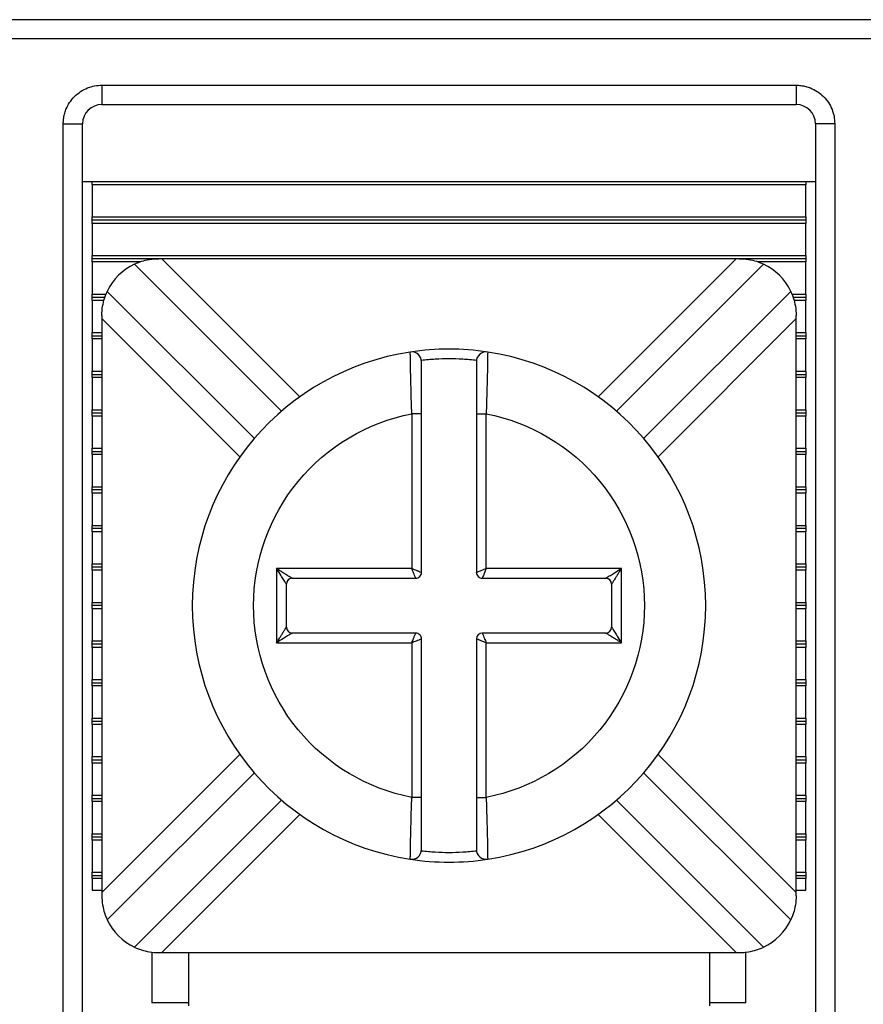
# Model space of a CAD drawing. Header units: inches. Extents: x 0 to 17, y 0 to 11.
# Tile 10 of 24: x 3.933 to 4.364, y 6.536 to 7.039. Entities that reach past the tile are written whole.
import ezdxf

# ---------------------------------------------------------------- set-up
doc = ezdxf.new("R2010")
doc.units = ezdxf.units.IN
doc.header["$MEASUREMENT"] = 0
doc.linetypes.add('SLD-Solid', pattern=[0])
doc.layers.add('DIMENSIONS', color=140, linetype='SLD-Solid', lineweight=25)
doc.styles.add('SLDTEXTSTYLE0', font='GOTHIC.TTF', dxfattribs={"width": 0.913})
doc.dimstyles.new('SLDDIMSTYLE0', dxfattribs={"dimtxt": 0.15, "dimasz": 0.18, "dimexe": 0, "dimexo": 0.0625, "dimgap": 0.0375, "dimtad": 0, "dimtih": 1, "dimtoh": 1, "dimrnd": 1e-09, "dimzin": 12, "dimdsep": 46, "dimtxsty": 'SLDTEXTSTYLE0', "dimsah": 1, "dimcen": 0.09, "dimadec": 0, "dimazin": 3, "dimtfac": 1, "dimtofl": 0, "dimtmove": 0, "dimatfit": 3, "dimfxl": 0, "dimfrac": 2, "dimtolj": 1, "dimtzin": 12, "dimarcsym": 0})

# ---------------------------------------------------------------- blocks, each defined once
blk = doc.blocks.new('_D_3')
at = {"layer": 'DIMENSIONS'}
for p, q in [((2.67614337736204, 6.494507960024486), (2.67614337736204, 5.491266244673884)), ((5.19582841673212, 6.494507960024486), (5.19582841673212, 5.491266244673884)), ((2.67614337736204, 5.616266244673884), (3.564788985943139, 5.616266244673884)), ((3.742027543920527, 5.615120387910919), (3.696324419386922, 5.615120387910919)), ((3.696324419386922, 5.615120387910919), (3.696324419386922, 5.376995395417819)), ((4.129944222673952, 5.615120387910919), (4.175647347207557, 5.615120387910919)), ((4.175647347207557, 5.615120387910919), (4.175647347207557, 5.376995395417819)), ((5.19582841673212, 5.616266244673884), (4.307182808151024, 5.616266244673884)), ((3.696324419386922, 5.376995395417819), (3.742027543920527, 5.376995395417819)), ((4.175647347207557, 5.376995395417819), (4.129944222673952, 5.376995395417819))]:
    blk.add_line(p, q, dxfattribs=at)
for points in [[(2.67614337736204, 5.616266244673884), (2.85614337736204, 5.566266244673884), (2.85614337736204, 5.666266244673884)], [(5.19582841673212, 5.616266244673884), (5.01582841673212, 5.666266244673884), (5.01582841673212, 5.566266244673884)]]:
    blk.add_solid(points, dxfattribs=at)
at = {"layer": 'DIMENSIONS', "char_height": 0.15, "attachment_point": 1, "style": 'SLDTEXTSTYLE0'}
for s, insert in [('2.52', (3.742027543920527, 5.83719070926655)), ('64.0', (3.742027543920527, 5.568596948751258))]:
    blk.add_mtext(s, dxfattribs=dict(at, insert=insert))

msp = doc.modelspace()

# ---------------------------------------------------------------- linework, layer by layer
for p, q in [((4.831655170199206, 7.038996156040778), (3.040316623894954, 7.038996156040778)), ((4.821812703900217, 7.029153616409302), (3.050159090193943, 7.029153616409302)), ((3.975355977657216, 7.005531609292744), (3.975355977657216, 6.995689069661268)), ((3.975355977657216, 7.005531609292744), (4.329686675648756, 7.005531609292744)), ((4.329686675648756, 7.005531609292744), (4.329686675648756, 6.995689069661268)), ((3.975355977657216, 6.995689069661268), (4.329686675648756, 6.995689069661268)), ((3.955670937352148, 6.231909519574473), (3.955670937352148, 6.985846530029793)), ((3.955670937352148, 6.985846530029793), (3.965513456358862, 6.985846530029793)), ((3.965513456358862, 6.231909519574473), (3.965513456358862, 6.985846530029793)), ((4.339529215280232, 6.985846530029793), (4.339529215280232, 6.231909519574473)), ((4.349371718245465, 6.985846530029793), (4.339529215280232, 6.985846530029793)), ((4.349371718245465, 6.985846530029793), (4.349371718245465, 6.231909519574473)), ((3.965513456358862, 6.956318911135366), (4.339529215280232, 6.956318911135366)), ((3.970434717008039, 6.954688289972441), (3.970434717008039, 6.956318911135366)), ((4.334607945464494, 6.954688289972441), (3.970434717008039, 6.954688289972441)), ((3.970434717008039, 6.954688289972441), (3.970434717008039, 6.938264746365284)), ((4.334607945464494, 6.956318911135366), (4.334607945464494, 6.954688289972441)), ((4.334607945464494, 6.938264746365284), (4.334607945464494, 6.954688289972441)), ((3.970434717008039, 6.938264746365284), (4.334607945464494, 6.938264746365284)), ((3.970434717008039, 6.936633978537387), (3.970434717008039, 6.938264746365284)), ((4.334607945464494, 6.936633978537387), (3.970434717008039, 6.936633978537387)), ((3.970434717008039, 6.935003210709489), (3.970434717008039, 6.936633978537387)), ((4.334607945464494, 6.935003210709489), (3.970434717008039, 6.935003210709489)), ((3.970434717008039, 6.935003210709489), (3.970434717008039, 6.918579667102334)), ((4.334607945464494, 6.938264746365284), (4.334607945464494, 6.936633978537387)), ((4.334607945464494, 6.936633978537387), (4.334607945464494, 6.935003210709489)), ((4.334607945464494, 6.918579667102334), (4.334607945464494, 6.935003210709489)), ((3.970434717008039, 6.918579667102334), (4.334607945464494, 6.918579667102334)), ((3.970434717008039, 6.916948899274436), (3.970434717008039, 6.918579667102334)), ((4.004355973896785, 6.916948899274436), (3.970434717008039, 6.916948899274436)), ((3.970434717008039, 6.915318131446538), (3.970434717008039, 6.916948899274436)), ((3.994835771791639, 6.915318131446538), (3.970434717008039, 6.915318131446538)), ((3.970434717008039, 6.915318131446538), (3.970434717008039, 6.898894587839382)), ((3.992026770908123, 6.914197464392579), (4.067111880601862, 6.839112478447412)), ((4.005978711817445, 6.916948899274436), (4.004355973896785, 6.916948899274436)), ((4.299063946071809, 6.916948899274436), (4.005978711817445, 6.916948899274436)), ((4.005978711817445, 6.916948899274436), (4.076475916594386, 6.846451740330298)), ((4.228566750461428, 6.846451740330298), (4.299063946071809, 6.916948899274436)), ((4.237930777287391, 6.839112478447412), (4.31301589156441, 6.914197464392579)), ((4.300686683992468, 6.916948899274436), (4.299063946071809, 6.916948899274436)), ((4.334607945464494, 6.916948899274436), (4.300686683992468, 6.916948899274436)), ((4.334607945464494, 6.915318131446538), (4.310178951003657, 6.915318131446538)), ((4.334607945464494, 6.918579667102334), (4.334607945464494, 6.916948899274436)), ((4.334607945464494, 6.916948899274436), (4.334607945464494, 6.915318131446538)), ((4.334607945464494, 6.898894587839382), (4.334607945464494, 6.915318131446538)), ((3.970434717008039, 6.898894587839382), (3.977503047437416, 6.898894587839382)), ((3.970434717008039, 6.897263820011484), (3.970434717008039, 6.898894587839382)), ((4.053192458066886, 6.825192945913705), (3.978107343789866, 6.900278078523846)), ((4.326935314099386, 6.900278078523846), (4.251850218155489, 6.825192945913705)), ((4.327526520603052, 6.898894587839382), (4.334607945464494, 6.898894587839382)), ((4.334607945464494, 6.898894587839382), (4.334607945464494, 6.897263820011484)), ((3.970434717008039, 6.897263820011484), (3.976924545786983, 6.897263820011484)), ((3.970434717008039, 6.895633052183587), (3.970434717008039, 6.897263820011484)), ((3.976426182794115, 6.895633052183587), (3.970434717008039, 6.895633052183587)), ((3.970434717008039, 6.895633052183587), (3.970434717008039, 6.879209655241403)), ((4.328121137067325, 6.897263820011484), (4.334607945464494, 6.897263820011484)), ((4.334607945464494, 6.895633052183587), (4.328639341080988, 6.895633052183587)), ((4.334607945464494, 6.897263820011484), (4.334607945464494, 6.895633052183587)), ((4.334607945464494, 6.879209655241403), (4.334607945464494, 6.895633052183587)), ((3.975355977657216, 6.887948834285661), (3.975355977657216, 6.886326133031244)), ((3.975355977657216, 6.886326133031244), (3.975355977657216, 6.593240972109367)), ((4.045853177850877, 6.815828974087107), (3.975355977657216, 6.886326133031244)), ((4.329686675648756, 6.886326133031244), (4.259189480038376, 6.815828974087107)), ((4.329686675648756, 6.886326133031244), (4.329686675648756, 6.887948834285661)), ((4.329686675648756, 6.593240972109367), (4.329686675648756, 6.886326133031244)), ((3.970434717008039, 6.879209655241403), (3.975355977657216, 6.879209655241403)), ((3.970434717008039, 6.877578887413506), (3.970434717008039, 6.879209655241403)), ((4.329686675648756, 6.879209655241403), (4.334607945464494, 6.879209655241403)), ((4.334607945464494, 6.879209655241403), (4.334607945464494, 6.877578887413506)), ((3.970434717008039, 6.877578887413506), (3.975355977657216, 6.877578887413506)), ((3.970434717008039, 6.875948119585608), (3.970434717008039, 6.877578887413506)), ((3.975355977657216, 6.875948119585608), (3.970434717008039, 6.875948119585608)), ((3.970434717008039, 6.875948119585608), (3.970434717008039, 6.859524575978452)), ((4.329686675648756, 6.877578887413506), (4.334607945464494, 6.877578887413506)), ((4.334607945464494, 6.875948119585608), (4.329686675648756, 6.875948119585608)), ((4.334607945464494, 6.877578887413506), (4.334607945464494, 6.875948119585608)), ((4.334607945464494, 6.859524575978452), (4.334607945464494, 6.875948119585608)), ((4.13278583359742, 6.868073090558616), (4.1327673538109, 6.869285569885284)), ((4.172275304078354, 6.869285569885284), (4.172256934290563, 6.868080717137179)), ((3.970434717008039, 6.859524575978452), (3.975355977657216, 6.859524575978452)), ((3.970434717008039, 6.857893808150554), (3.970434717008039, 6.859524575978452)), ((4.329686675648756, 6.859524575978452), (4.334607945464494, 6.859524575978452)), ((4.334607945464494, 6.859524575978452), (4.334607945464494, 6.857893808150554)), ((3.970434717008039, 6.857893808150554), (3.975355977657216, 6.857893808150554)), ((3.970434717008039, 6.856263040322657), (3.970434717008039, 6.857893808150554)), ((3.975355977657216, 6.856263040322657), (3.970434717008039, 6.856263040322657)), ((3.970434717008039, 6.856263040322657), (3.970434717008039, 6.839839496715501)), ((4.329686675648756, 6.857893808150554), (4.334607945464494, 6.857893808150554)), ((4.334607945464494, 6.856263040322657), (4.329686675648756, 6.856263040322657)), ((4.334607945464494, 6.857893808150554), (4.334607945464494, 6.856263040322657)), ((4.334607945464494, 6.839839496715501), (4.334607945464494, 6.856263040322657)), ((3.970434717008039, 6.839839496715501), (3.975355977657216, 6.839839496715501)), ((3.970434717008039, 6.838208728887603), (3.970434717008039, 6.839839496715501)), ((3.970434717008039, 6.838208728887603), (3.975355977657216, 6.838208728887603)), ((3.970434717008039, 6.836577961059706), (3.970434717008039, 6.838208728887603)), ((4.329686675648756, 6.839839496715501), (4.334607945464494, 6.839839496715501)), ((4.329686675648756, 6.838208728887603), (4.334607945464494, 6.838208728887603)), ((4.334607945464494, 6.839839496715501), (4.334607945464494, 6.838208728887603)), ((4.334607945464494, 6.838208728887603), (4.334607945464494, 6.836577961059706)), ((3.970434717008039, 6.836577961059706), (3.970434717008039, 6.820154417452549)), ((3.975355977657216, 6.836577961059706), (3.970434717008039, 6.836577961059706)), ((4.138521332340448, 6.837707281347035), (4.133521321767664, 6.837707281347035)), ((4.133521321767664, 6.837707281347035), (4.133521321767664, 6.758783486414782)), ((4.138521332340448, 6.756783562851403), (4.138521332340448, 6.837707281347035)), ((4.166521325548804, 6.837707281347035), (4.171521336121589, 6.837707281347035)), ((4.166521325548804, 6.837707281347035), (4.166521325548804, 6.756783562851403)), ((4.171521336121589, 6.758783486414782), (4.171521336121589, 6.837707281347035)), ((4.334607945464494, 6.836577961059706), (4.329686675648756, 6.836577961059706)), ((4.334607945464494, 6.820154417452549), (4.334607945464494, 6.836577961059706)), ((3.970434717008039, 6.818523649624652), (3.970434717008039, 6.820154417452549)), ((3.970434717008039, 6.820154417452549), (3.975355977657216, 6.820154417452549)), ((3.970434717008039, 6.816892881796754), (3.970434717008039, 6.818523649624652)), ((3.970434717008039, 6.818523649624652), (3.975355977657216, 6.818523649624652)), ((4.329686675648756, 6.820154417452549), (4.334607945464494, 6.820154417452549)), ((4.329686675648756, 6.818523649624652), (4.334607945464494, 6.818523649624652)), ((4.334607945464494, 6.820154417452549), (4.334607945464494, 6.818523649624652)), ((4.334607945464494, 6.818523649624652), (4.334607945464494, 6.816892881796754)), ((3.975355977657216, 6.816892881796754), (3.970434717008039, 6.816892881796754)), ((3.970434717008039, 6.816892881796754), (3.970434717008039, 6.80046948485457)), ((4.334607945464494, 6.816892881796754), (4.329686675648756, 6.816892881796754)), ((4.334607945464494, 6.80046948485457), (4.334607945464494, 6.816892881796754)), ((3.970434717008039, 6.798838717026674), (3.970434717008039, 6.80046948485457)), ((3.970434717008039, 6.80046948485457), (3.975355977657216, 6.80046948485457)), ((3.970434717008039, 6.797207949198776), (3.970434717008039, 6.798838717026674)), ((3.975355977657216, 6.798838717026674), (3.970434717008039, 6.798838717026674)), ((4.329686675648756, 6.80046948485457), (4.334607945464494, 6.80046948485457)), ((4.334607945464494, 6.798838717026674), (4.329686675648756, 6.798838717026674)), ((4.334607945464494, 6.80046948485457), (4.334607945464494, 6.798838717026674)), ((4.334607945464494, 6.798838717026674), (4.334607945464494, 6.797207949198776)), ((3.975355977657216, 6.797207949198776), (3.970434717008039, 6.797207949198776)), ((3.970434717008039, 6.797207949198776), (3.970434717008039, 6.78078440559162)), ((4.334607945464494, 6.797207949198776), (4.329686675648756, 6.797207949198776)), ((4.334607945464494, 6.78078440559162), (4.334607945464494, 6.797207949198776)), ((3.970434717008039, 6.779153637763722), (3.970434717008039, 6.78078440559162)), ((3.970434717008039, 6.78078440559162), (3.975355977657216, 6.78078440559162)), ((3.970434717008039, 6.777522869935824), (3.970434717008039, 6.779153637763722)), ((3.975355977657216, 6.779153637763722), (3.970434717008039, 6.779153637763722)), ((4.329686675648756, 6.78078440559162), (4.334607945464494, 6.78078440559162)), ((4.334607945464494, 6.779153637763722), (4.329686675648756, 6.779153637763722)), ((4.334607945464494, 6.78078440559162), (4.334607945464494, 6.779153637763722)), ((4.334607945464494, 6.779153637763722), (4.334607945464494, 6.777522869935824)), ((3.975355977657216, 6.777522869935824), (3.970434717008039, 6.777522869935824)), ((3.970434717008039, 6.777522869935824), (3.970434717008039, 6.761099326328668)), ((4.334607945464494, 6.777522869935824), (4.329686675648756, 6.777522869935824)), ((4.334607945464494, 6.761099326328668), (4.334607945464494, 6.777522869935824)), ((3.970434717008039, 6.759468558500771), (3.970434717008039, 6.761099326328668)), ((3.970434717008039, 6.761099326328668), (3.975355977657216, 6.761099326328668)), ((3.970434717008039, 6.757837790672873), (3.970434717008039, 6.759468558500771)), ((3.975355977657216, 6.759468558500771), (3.970434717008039, 6.759468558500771)), ((3.975355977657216, 6.757837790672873), (3.970434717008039, 6.757837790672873)), ((3.970434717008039, 6.757837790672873), (3.970434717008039, 6.741414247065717)), ((4.133521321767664, 6.758783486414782), (4.064521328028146, 6.758783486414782)), ((4.064521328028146, 6.758783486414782), (4.064521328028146, 6.72078361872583)), ((4.240521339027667, 6.758783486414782), (4.171521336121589, 6.758783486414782)), ((4.240521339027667, 6.72078361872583), (4.240521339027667, 6.758783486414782)), ((4.329686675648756, 6.761099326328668), (4.334607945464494, 6.761099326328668)), ((4.334607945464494, 6.759468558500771), (4.329686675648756, 6.759468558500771)), ((4.334607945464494, 6.757837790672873), (4.329686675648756, 6.757837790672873)), ((4.334607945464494, 6.761099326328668), (4.334607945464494, 6.759468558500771)), ((4.334607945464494, 6.759468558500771), (4.334607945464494, 6.757837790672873)), ((4.334607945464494, 6.741414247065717), (4.334607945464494, 6.757837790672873)), ((4.072521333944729, 6.753783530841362), (4.135521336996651, 6.753783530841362)), ((4.169521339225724, 6.753783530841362), (4.232521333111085, 6.753783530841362)), ((4.06952132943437, 6.72878360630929), (4.06952132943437, 6.750783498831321)), ((4.235521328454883, 6.750783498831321), (4.235521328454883, 6.72878360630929)), ((3.970434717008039, 6.739783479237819), (3.970434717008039, 6.741414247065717)), ((3.970434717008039, 6.741414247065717), (3.975355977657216, 6.741414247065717)), ((3.970434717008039, 6.738152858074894), (3.970434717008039, 6.739783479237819)), ((3.975355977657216, 6.739783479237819), (3.970434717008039, 6.739783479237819)), ((3.975355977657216, 6.738152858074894), (3.970434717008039, 6.738152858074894)), ((3.970434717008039, 6.738152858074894), (3.970434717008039, 6.721729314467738)), ((4.329686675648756, 6.741414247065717), (4.334607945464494, 6.741414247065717)), ((4.334607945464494, 6.739783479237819), (4.329686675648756, 6.739783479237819)), ((4.334607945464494, 6.738152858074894), (4.329686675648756, 6.738152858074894)), ((4.334607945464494, 6.741414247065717), (4.334607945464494, 6.739783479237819)), ((4.334607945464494, 6.739783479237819), (4.334607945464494, 6.738152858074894)), ((4.334607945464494, 6.721729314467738), (4.334607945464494, 6.738152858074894)), ((4.135521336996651, 6.725783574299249), (4.072521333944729, 6.725783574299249)), ((4.138521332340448, 6.641859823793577), (4.138521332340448, 6.722783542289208)), ((4.166521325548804, 6.722783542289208), (4.166521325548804, 6.641859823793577)), ((4.232521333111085, 6.725783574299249), (4.169521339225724, 6.725783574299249)), ((3.970434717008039, 6.72009854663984), (3.970434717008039, 6.721729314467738)), ((3.970434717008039, 6.721729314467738), (3.975355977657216, 6.721729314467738)), ((3.975355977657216, 6.72009854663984), (3.970434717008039, 6.72009854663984)), ((3.970434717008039, 6.718467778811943), (3.970434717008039, 6.72009854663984)), ((3.975355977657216, 6.718467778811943), (3.970434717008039, 6.718467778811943)), ((3.970434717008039, 6.718467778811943), (3.970434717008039, 6.702044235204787)), ((4.064521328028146, 6.72078361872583), (4.133521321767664, 6.72078361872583)), ((4.133521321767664, 6.72078361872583), (4.133521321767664, 6.641859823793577)), ((4.171521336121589, 6.641859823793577), (4.171521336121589, 6.72078361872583)), ((4.171521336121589, 6.72078361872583), (4.240521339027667, 6.72078361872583)), ((4.329686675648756, 6.721729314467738), (4.334607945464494, 6.721729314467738)), ((4.334607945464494, 6.72009854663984), (4.329686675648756, 6.72009854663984)), ((4.334607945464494, 6.718467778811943), (4.329686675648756, 6.718467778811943)), ((4.334607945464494, 6.721729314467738), (4.334607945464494, 6.72009854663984)), ((4.334607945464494, 6.72009854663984), (4.334607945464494, 6.718467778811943)), ((4.334607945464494, 6.702044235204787), (4.334607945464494, 6.718467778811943)), ((3.970434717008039, 6.700413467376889), (3.970434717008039, 6.702044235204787)), ((3.970434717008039, 6.702044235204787), (3.975355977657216, 6.702044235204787)), ((3.970434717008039, 6.700413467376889), (3.975355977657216, 6.700413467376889)), ((3.970434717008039, 6.698782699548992), (3.970434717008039, 6.700413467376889)), ((3.975355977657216, 6.698782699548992), (3.970434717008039, 6.698782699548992)), ((3.970434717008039, 6.698782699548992), (3.970434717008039, 6.682359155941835)), ((4.329686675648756, 6.702044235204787), (4.334607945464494, 6.702044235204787)), ((4.329686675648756, 6.700413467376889), (4.334607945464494, 6.700413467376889)), ((4.334607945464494, 6.698782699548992), (4.329686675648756, 6.698782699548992)), ((4.334607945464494, 6.702044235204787), (4.334607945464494, 6.700413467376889)), ((4.334607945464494, 6.700413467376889), (4.334607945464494, 6.698782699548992)), ((4.334607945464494, 6.682359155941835), (4.334607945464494, 6.698782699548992)), ((3.970434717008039, 6.680728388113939), (3.970434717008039, 6.682359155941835)), ((3.970434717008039, 6.682359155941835), (3.975355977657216, 6.682359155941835)), ((4.329686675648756, 6.682359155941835), (4.334607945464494, 6.682359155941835)), ((4.334607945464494, 6.682359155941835), (4.334607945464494, 6.680728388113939)), ((3.970434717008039, 6.680728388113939), (3.975355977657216, 6.680728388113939)), ((3.970434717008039, 6.679097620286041), (3.970434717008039, 6.680728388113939)), ((3.975355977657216, 6.679097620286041), (3.970434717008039, 6.679097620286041)), ((3.970434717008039, 6.679097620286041), (3.970434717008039, 6.662674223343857)), ((4.329686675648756, 6.680728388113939), (4.334607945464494, 6.680728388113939)), ((4.334607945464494, 6.679097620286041), (4.329686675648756, 6.679097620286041)), ((4.334607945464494, 6.680728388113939), (4.334607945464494, 6.679097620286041)), ((4.334607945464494, 6.662674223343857), (4.334607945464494, 6.679097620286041)), ((3.970434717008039, 6.661043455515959), (3.970434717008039, 6.662674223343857)), ((3.970434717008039, 6.662674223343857), (3.975355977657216, 6.662674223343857)), ((3.975355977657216, 6.593240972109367), (4.045853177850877, 6.663738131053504)), ((4.259189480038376, 6.663738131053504), (4.329686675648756, 6.593240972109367)), ((4.329686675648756, 6.662674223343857), (4.334607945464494, 6.662674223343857)), ((4.334607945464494, 6.662674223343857), (4.334607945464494, 6.661043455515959)), ((3.970434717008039, 6.661043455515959), (3.975355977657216, 6.661043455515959)), ((3.970434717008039, 6.659412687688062), (3.970434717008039, 6.661043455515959)), ((3.975355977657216, 6.659412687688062), (3.970434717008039, 6.659412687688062)), ((3.970434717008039, 6.659412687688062), (3.970434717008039, 6.642989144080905)), ((4.329686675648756, 6.661043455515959), (4.334607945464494, 6.661043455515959)), ((4.334607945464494, 6.659412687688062), (4.329686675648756, 6.659412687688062)), ((4.334607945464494, 6.661043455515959), (4.334607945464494, 6.659412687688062)), ((4.334607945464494, 6.642989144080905), (4.334607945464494, 6.659412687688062)), ((3.978107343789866, 6.579289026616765), (4.053192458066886, 6.654374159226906)), ((4.251850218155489, 6.654374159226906), (4.326935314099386, 6.579289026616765)), ((3.970434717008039, 6.642989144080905), (3.975355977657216, 6.642989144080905)), ((3.970434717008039, 6.641358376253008), (3.970434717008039, 6.642989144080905)), ((4.329686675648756, 6.642989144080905), (4.334607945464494, 6.642989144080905)), ((4.334607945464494, 6.642989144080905), (4.334607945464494, 6.641358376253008)), ((3.970434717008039, 6.641358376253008), (3.975355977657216, 6.641358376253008)), ((3.970434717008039, 6.639727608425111), (3.970434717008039, 6.641358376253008)), ((3.975355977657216, 6.639727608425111), (3.970434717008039, 6.639727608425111)), ((3.970434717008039, 6.639727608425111), (3.970434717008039, 6.623304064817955)), ((4.067111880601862, 6.6404546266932), (3.992026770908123, 6.565369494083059)), ((4.138521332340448, 6.641859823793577), (4.133521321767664, 6.641859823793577)), ((4.166521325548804, 6.641859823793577), (4.171521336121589, 6.641859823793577)), ((4.31301589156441, 6.565369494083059), (4.237930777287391, 6.6404546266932)), ((4.329686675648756, 6.641358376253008), (4.334607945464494, 6.641358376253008)), ((4.334607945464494, 6.639727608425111), (4.329686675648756, 6.639727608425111)), ((4.334607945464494, 6.641358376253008), (4.334607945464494, 6.639727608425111)), ((4.334607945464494, 6.623304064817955), (4.334607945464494, 6.639727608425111)), ((4.076475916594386, 6.633115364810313), (4.005978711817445, 6.562618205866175)), ((4.299063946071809, 6.562618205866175), (4.228566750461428, 6.633115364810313)), ((3.970434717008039, 6.623304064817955), (3.975355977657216, 6.623304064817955)), ((3.970434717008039, 6.621673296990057), (3.970434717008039, 6.623304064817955)), ((4.329686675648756, 6.623304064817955), (4.334607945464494, 6.623304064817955)), ((4.334607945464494, 6.623304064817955), (4.334607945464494, 6.621673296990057)), ((3.970434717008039, 6.621673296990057), (3.975355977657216, 6.621673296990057)), ((3.970434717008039, 6.620042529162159), (3.970434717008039, 6.621673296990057)), ((3.975355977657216, 6.620042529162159), (3.970434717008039, 6.620042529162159)), ((3.970434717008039, 6.620042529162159), (3.970434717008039, 6.603618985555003)), ((4.329686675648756, 6.621673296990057), (4.334607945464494, 6.621673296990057)), ((4.334607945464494, 6.620042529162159), (4.329686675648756, 6.620042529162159)), ((4.334607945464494, 6.621673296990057), (4.334607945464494, 6.620042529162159)), ((4.334607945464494, 6.603618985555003), (4.334607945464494, 6.620042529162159)), ((4.1327673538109, 6.610281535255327), (4.13278572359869, 6.611486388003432)), ((4.172256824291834, 6.611494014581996), (4.172275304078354, 6.610281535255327)), ((3.970434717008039, 6.603618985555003), (3.975355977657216, 6.603618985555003)), ((3.970434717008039, 6.601988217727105), (3.970434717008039, 6.603618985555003)), ((3.970434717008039, 6.601988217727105), (3.975355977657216, 6.601988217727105)), ((3.970434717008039, 6.600357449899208), (3.970434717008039, 6.601988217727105)), ((4.329686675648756, 6.603618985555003), (4.334607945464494, 6.603618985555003)), ((4.329686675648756, 6.601988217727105), (4.334607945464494, 6.601988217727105)), ((4.334607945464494, 6.603618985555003), (4.334607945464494, 6.601988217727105)), ((4.334607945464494, 6.601988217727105), (4.334607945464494, 6.600357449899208)), ((3.975355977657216, 6.600357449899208), (3.970434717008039, 6.600357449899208)), ((3.970434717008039, 6.600357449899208), (3.970434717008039, 6.594508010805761)), ((4.334607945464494, 6.600357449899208), (4.329686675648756, 6.600357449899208)), ((4.334607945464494, 6.594508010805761), (4.334607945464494, 6.600357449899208)), ((3.970434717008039, 6.594508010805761), (3.975355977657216, 6.594508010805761)), ((3.975355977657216, 6.593240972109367), (3.975355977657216, 6.591618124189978)), ((4.329686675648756, 6.594508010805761), (4.334607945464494, 6.594508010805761)), ((4.329686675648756, 6.591618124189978), (4.329686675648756, 6.593240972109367)), ((4.000946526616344, 6.562857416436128), (4.000946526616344, 6.537027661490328)), ((4.004355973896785, 6.562618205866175), (4.005978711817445, 6.562618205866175)), ((4.005978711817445, 6.562618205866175), (4.299063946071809, 6.562618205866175)), ((4.019647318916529, 6.562618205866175), (4.019647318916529, 6.535357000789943)), ((4.285395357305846, 6.562618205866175), (4.285395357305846, 6.535357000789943)), ((4.299063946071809, 6.562618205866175), (4.300686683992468, 6.562618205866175)), ((4.304096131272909, 6.537027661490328), (4.304096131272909, 6.562904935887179)), ((4.019647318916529, 6.537027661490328), (4.000946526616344, 6.537027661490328)), ((4.304096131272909, 6.537027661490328), (4.285395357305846, 6.537027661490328))]:
    msp.add_line(p, q)
for centre, radius, start, end in [((3.975355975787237, 6.985846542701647), 0.009842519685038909, 90, 180), ((4.329686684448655, 6.985846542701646), 0.009842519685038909, 0, 90), ((4.004355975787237, 6.887948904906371), 0.02899999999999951, 115.159845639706, 154.8401543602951), ((4.300686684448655, 6.887948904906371), 0.02899999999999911, 25.15984563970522, 64.84015436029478), ((4.152521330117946, 6.739783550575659), 0.1310000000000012, 98.67292257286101, 261.327077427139), ((4.152521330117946, 6.739783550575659), 0.1310000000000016, 81.32707742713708, 98.67292257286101), ((4.133521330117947, 6.864342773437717), 0.005000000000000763, 0, 98.67292257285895), ((4.171521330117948, 6.864342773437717), 0.005000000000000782, 81.32707742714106, 180.0000000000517), ((4.152521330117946, 6.739783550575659), 0.1310000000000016, 278.6729225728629, 81.32707742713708), ((4.072521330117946, 6.750783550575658), 0.003000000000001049, 90.00001019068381, 179.9999898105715), ((4.135521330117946, 6.756783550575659), 0.003000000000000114, 269.9999999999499, 1.314629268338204e-10), ((4.169521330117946, 6.756783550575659), 0.003000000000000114, 179.9999999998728, 269.9999999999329), ((4.232521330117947, 6.750783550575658), 0.003000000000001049, 1.018946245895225e-05, 89.99998980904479), ((4.072521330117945, 6.728783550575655), 0.003000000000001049, 180.0000101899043, 269.9999898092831), ((4.232521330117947, 6.72878355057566), 0.003000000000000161, 270.0000101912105, 359.9999898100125), ((4.135521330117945, 6.722783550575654), 0.003000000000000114, 0, 90.00000000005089), ((4.169521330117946, 6.722783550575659), 0.003000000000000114, 90.00000000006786, 179.9999999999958), ((4.133521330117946, 6.615224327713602), 0.005000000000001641, 261.3270774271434, 359.9999999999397), ((4.171521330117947, 6.615224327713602), 0.005000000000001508, 180.0000000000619, 278.6729225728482), ((4.152521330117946, 6.739783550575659), 0.1310000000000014, 261.327077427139, 278.6729225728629), ((4.004355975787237, 6.591618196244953), 0.0290000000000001, 205.1598456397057, 244.8401543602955), ((4.300686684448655, 6.591618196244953), 0.02899999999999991, 295.1598456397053, 334.8401543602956)]:
    msp.add_arc(centre, radius, start, end)
for points, knots in [([(3.955670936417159, 6.985846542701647), (3.955700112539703, 6.986671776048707), (3.955758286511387, 6.988317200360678), (3.956240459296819, 6.990752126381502), (3.95716079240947, 6.993593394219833), (3.958779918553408, 6.996731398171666), (3.961337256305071, 6.999854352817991), (3.964465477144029, 7.002422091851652), (3.967964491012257, 7.004214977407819), (3.971642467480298, 7.005335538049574), (3.97411699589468, 7.005466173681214), (3.975355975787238, 7.005531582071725)], [0, 0, 0, 0, 0.08011506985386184, 0.1597406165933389, 0.2401518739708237, 0.3697805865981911, 0.5000923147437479, 0.6297213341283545, 0.7600333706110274, 0.8798503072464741, 1, 1, 1, 1]), ([(4.329686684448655, 7.005531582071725), (4.33051191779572, 7.005502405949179), (4.332157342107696, 7.005444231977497), (4.33459226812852, 7.004962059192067), (4.337433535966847, 7.004041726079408), (4.34057153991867, 7.002422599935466), (4.343694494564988, 6.999865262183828), (4.346262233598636, 6.996737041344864), (4.348055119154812, 6.993238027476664), (4.349175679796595, 6.989560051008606), (4.349306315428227, 6.987085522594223), (4.349371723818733, 6.985846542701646)], [0, 0, 0, 0, 0.08011506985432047, 0.159740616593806, 0.2401518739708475, 0.3697805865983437, 0.5000923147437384, 0.6297213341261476, 0.7600333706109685, 0.879850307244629, 1, 1, 1, 1]), ([(3.992026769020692, 6.914197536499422), (3.992026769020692, 6.914197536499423), (3.993350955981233, 6.914887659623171), (3.997948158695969, 6.916334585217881), (4.001143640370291, 6.91694890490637), (4.004355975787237, 6.91694890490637)], [0, 0, 0, 0, 0.5, 0.5, 1, 1, 1, 1]), ([(4.300686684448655, 6.91694890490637), (4.303898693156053, 6.91694890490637), (4.307067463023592, 6.916342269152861), (4.311700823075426, 6.914885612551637), (4.313015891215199, 6.914197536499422), (4.313015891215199, 6.914197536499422)], [0, 0, 0, 0, 0.5, 0.5, 1, 1, 1, 1]), ([(3.975355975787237, 6.887948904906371), (3.975355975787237, 6.891160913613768), (3.975962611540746, 6.894329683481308), (3.977419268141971, 6.898963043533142), (3.978107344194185, 6.900278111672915), (3.978107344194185, 6.900278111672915)], [0, 0, 0, 0, 0.5, 0.5, 1, 1, 1, 1]), ([(4.326935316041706, 6.900278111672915), (4.326935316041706, 6.900278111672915), (4.327625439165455, 6.898953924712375), (4.329072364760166, 6.894356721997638), (4.329686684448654, 6.891161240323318), (4.329686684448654, 6.887948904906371)], [0, 0, 0, 0, 0.5, 0.5, 1, 1, 1, 1]), ([(4.133521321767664, 6.837707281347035), (4.133397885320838, 6.841869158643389), (4.133151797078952, 6.850166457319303), (4.132912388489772, 6.860483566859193), (4.132802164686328, 6.866925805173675), (4.132789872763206, 6.867789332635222), (4.13278583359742, 6.868073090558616)], [0, 0, 0, 0, 0.2886588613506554, 0.575482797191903, 0.86050227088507, 1, 1, 1, 1]), ([(4.166564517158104, 6.864998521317), (4.164225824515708, 6.865223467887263), (4.159555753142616, 6.865672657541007), (4.152521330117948, 6.865842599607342), (4.14548690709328, 6.865672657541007), (4.140816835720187, 6.865223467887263), (4.138478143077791, 6.864998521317)], [0, 0, 0, 0, 0.2503915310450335, 0.4999999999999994, 0.7496084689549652, 0.9999999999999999, 0.9999999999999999, 0.9999999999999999, 0.9999999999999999]), ([(4.138521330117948, 6.837707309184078), (4.138521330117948, 6.844624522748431), (4.138521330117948, 6.851538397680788), (4.138521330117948, 6.861409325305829), (4.138521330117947, 6.864342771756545), (4.138521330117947, 6.864342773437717)], [0, 0, 0, 0, 0.5, 0.5, 1, 1, 1, 1]), ([(4.166521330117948, 6.864342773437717), (4.166521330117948, 6.864342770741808), (4.166521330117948, 6.861413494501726), (4.166521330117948, 6.851562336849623), (4.166521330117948, 6.844651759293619), (4.166521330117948, 6.837707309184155)], [0, 0, 0, 0, 0.5, 0.5, 1, 1, 1, 1]), ([(4.172256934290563, 6.868080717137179), (4.172252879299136, 6.867795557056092), (4.172240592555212, 6.866931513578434), (4.172130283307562, 6.86048441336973), (4.171890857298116, 6.850166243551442), (4.1716447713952, 6.84186908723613), (4.171521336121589, 6.837707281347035)], [0, 0, 0, 0, 0.1402748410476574, 0.425036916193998, 0.7116018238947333, 1, 1, 1, 1]), ([(4.052771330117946, 6.739783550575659), (4.052771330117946, 6.76294073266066), (4.060829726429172, 6.785379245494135), (4.090295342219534, 6.821111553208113), (4.110788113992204, 6.833296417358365), (4.133521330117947, 6.837707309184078)], [0, 0, 0, 0, 0.5, 0.5, 1, 1, 1, 1]), ([(4.171521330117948, 6.837707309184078), (4.194254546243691, 6.833296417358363), (4.214747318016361, 6.821111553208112), (4.244212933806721, 6.785379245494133), (4.252271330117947, 6.762940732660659), (4.252271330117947, 6.716626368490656), (4.24421293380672, 6.694187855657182), (4.214747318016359, 6.658455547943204), (4.194254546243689, 6.646270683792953), (4.171521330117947, 6.64185979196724)], [0, 0, 0, 0, 0.25, 0.25, 0.5000000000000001, 0.5000000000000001, 0.7500000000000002, 0.7500000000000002, 1, 1, 1, 1]), ([(4.069521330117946, 6.750783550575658), (4.069502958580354, 6.750814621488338), (4.069464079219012, 6.750880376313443), (4.069161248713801, 6.751371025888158), (4.068688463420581, 6.752122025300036), (4.067870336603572, 6.753416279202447), (4.066500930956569, 6.755673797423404), (4.065266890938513, 6.757612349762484), (4.064521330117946, 6.758783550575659)], [0, 0, 0, 0, 0.08222681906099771, 0.1740151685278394, 0.2806991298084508, 0.40572047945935, 0.6409585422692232, 1, 1, 1, 1]), ([(4.064521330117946, 6.758783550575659), (4.065159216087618, 6.758380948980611), (4.066333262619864, 6.757639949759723), (4.067914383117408, 6.756638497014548), (4.069169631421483, 6.755866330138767), (4.070371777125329, 6.75513270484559), (4.071440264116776, 6.754452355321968), (4.072336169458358, 6.75389389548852), (4.072463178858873, 6.753818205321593), (4.072521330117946, 6.753783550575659)], [0, 0, 0, 0, 0.1954107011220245, 0.3596587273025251, 0.4928676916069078, 0.5952846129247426, 0.757522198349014, 0.8889815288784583, 1, 1, 1, 1]), ([(4.133521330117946, 6.758783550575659), (4.133926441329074, 6.758623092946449), (4.134682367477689, 6.75832368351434), (4.135683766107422, 6.757928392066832), (4.13645999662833, 6.757612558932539), (4.137372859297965, 6.75723942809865), (4.138300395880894, 6.756876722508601), (4.138449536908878, 6.756813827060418), (4.138521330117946, 6.756783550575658)], [0, 0, 0, 0, 0.1605263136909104, 0.2995375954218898, 0.4170609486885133, 0.5131653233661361, 0.7656484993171, 1, 1, 1, 1]), ([(4.135521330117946, 6.753783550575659), (4.135508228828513, 6.753814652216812), (4.135481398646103, 6.753878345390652), (4.135273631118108, 6.754395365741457), (4.134927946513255, 6.755275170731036), (4.134329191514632, 6.756729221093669), (4.133818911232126, 6.758026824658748), (4.133521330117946, 6.758783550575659)], [0, 0, 0, 0, 0.1551016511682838, 0.3176332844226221, 0.4889742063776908, 0.7019841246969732, 1, 1, 1, 1]), ([(4.166521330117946, 6.756783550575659), (4.166552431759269, 6.756796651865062), (4.166616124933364, 6.75682348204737), (4.167133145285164, 6.757031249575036), (4.168012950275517, 6.757376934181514), (4.16946700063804, 6.757975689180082), (4.17076460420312, 6.758485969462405), (4.171521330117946, 6.758783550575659)], [0, 0, 0, 0, 0.1551016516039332, 0.3176332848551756, 0.4889742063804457, 0.7019841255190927, 1, 1, 1, 1]), ([(4.171521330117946, 6.758783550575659), (4.171360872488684, 6.758378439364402), (4.171061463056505, 6.757622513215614), (4.170666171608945, 6.756621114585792), (4.170350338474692, 6.75584488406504), (4.169977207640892, 6.754932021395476), (4.169614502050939, 6.754004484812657), (4.169551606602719, 6.753855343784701), (4.169521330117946, 6.753783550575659)], [0, 0, 0, 0, 0.1605263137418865, 0.2995375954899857, 0.4170609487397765, 0.5131653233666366, 0.7656484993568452, 1, 1, 1, 1]), ([(4.232521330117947, 6.753783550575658), (4.232552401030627, 6.753801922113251), (4.23261815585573, 6.753840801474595), (4.233108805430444, 6.754143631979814), (4.233859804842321, 6.754616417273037), (4.235154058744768, 6.755434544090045), (4.237411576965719, 6.756803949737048), (4.239350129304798, 6.758037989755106), (4.240521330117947, 6.758783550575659)], [0, 0, 0, 0, 0.08222681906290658, 0.1740151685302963, 0.2806991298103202, 0.405720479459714, 0.6409585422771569, 0.9999999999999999, 0.9999999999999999, 0.9999999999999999, 0.9999999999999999]), ([(4.240521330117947, 6.758783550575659), (4.240118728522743, 6.758145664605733), (4.239377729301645, 6.756971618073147), (4.238376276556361, 6.755390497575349), (4.237604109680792, 6.754135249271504), (4.236870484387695, 6.752933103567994), (4.236190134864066, 6.751864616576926), (4.235631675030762, 6.750968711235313), (4.235555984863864, 6.750841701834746), (4.235521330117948, 6.750783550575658)], [0, 0, 0, 0, 0.1954107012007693, 0.3596587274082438, 0.4928676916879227, 0.5952846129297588, 0.7575221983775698, 0.8889815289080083, 1, 1, 1, 1]), ([(4.133521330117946, 6.641859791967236), (4.110788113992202, 6.64627068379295), (4.090295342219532, 6.658455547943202), (4.060829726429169, 6.694187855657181), (4.052771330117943, 6.716626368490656), (4.052771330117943, 6.739783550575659)], [0, 0, 0, 0, 0.5, 0.5, 1, 1, 1, 1]), ([(4.064521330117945, 6.720783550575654), (4.064923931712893, 6.721421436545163), (4.065664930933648, 6.722595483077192), (4.066666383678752, 6.724176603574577), (4.06743855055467, 6.725431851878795), (4.0681721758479, 6.726633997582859), (4.068852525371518, 6.727702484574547), (4.069410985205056, 6.728598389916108), (4.069486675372, 6.728725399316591), (4.069521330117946, 6.728783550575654)], [0, 0, 0, 0, 0.1954107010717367, 0.359658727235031, 0.492867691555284, 0.5952846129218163, 0.7575221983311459, 0.8889815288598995, 1, 1, 1, 1]), ([(4.235521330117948, 6.72878355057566), (4.235539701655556, 6.72875247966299), (4.235578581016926, 6.728686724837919), (4.235881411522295, 6.728196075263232), (4.236354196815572, 6.727445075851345), (4.237172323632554, 6.726150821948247), (4.23854172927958, 6.723893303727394), (4.239775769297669, 6.721954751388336), (4.240521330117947, 6.720783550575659)], [0, 0, 0, 0, 0.08222681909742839, 0.1740151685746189, 0.2806991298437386, 0.4057204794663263, 0.6409585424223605, 1, 1, 1, 1]), ([(4.072521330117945, 6.725783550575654), (4.072490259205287, 6.72576517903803), (4.072424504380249, 6.725726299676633), (4.071933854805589, 6.725423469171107), (4.071182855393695, 6.724950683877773), (4.069888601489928, 6.724132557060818), (4.067631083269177, 6.722763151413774), (4.065692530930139, 6.721529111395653), (4.064521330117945, 6.720783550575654)], [0, 0, 0, 0, 0.08222681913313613, 0.1740151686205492, 0.2806991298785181, 0.4057204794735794, 0.6409585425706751, 1, 1, 1, 1]), ([(4.133521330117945, 6.720783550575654), (4.133681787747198, 6.721188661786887), (4.133981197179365, 6.721944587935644), (4.134376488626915, 6.72294598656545), (4.134692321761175, 6.723722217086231), (4.135065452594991, 6.724635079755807), (4.135428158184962, 6.725562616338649), (4.135491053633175, 6.725711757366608), (4.135521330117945, 6.725783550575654)], [0, 0, 0, 0, 0.1605263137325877, 0.2995375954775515, 0.4170609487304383, 0.5131653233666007, 0.7656484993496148, 0.9999999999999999, 0.9999999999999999, 0.9999999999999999, 0.9999999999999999]), ([(4.138521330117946, 6.722783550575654), (4.138490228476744, 6.722770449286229), (4.138426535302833, 6.722743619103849), (4.137909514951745, 6.722535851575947), (4.137029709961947, 6.722190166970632), (4.135575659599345, 6.721591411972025), (4.134278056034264, 6.721081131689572), (4.133521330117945, 6.720783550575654)], [0, 0, 0, 0, 0.1551016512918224, 0.3176332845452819, 0.4889742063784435, 0.7019841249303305, 1, 1, 1, 1]), ([(4.171521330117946, 6.720783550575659), (4.171116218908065, 6.720944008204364), (4.170360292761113, 6.721243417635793), (4.169358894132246, 6.721638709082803), (4.168582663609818, 6.721954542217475), (4.167669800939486, 6.722327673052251), (4.166742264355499, 6.722690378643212), (4.166593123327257, 6.722753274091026), (4.166521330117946, 6.722783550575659)], [0, 0, 0, 0, 0.1605263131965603, 0.2995375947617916, 0.4170609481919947, 0.5131653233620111, 0.7656484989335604, 1, 1, 1, 1]), ([(4.169521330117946, 6.725783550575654), (4.169534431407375, 6.725752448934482), (4.169561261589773, 6.725688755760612), (4.169769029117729, 6.725171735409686), (4.170114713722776, 6.724291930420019), (4.170713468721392, 6.7228378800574), (4.171223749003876, 6.721540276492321), (4.171521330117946, 6.720783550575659)], [0, 0, 0, 0, 0.1551016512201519, 0.3176332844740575, 0.4889742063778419, 0.701984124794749, 1, 1, 1, 1]), ([(4.240521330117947, 6.720783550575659), (4.239883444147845, 6.721186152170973), (4.238709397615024, 6.721927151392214), (4.23712827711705, 6.722928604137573), (4.235873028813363, 6.723700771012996), (4.234670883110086, 6.724434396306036), (4.233602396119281, 6.725114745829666), (4.232706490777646, 6.725673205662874), (4.232579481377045, 6.72574889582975), (4.232521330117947, 6.725783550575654)], [0, 0, 0, 0, 0.1954107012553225, 0.3596587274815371, 0.4928676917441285, 0.595284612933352, 0.7575221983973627, 0.8889815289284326, 1, 1, 1, 1]), ([(4.13278572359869, 6.611486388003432), (4.132789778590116, 6.611771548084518), (4.13280206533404, 6.612635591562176), (4.13291237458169, 6.61908269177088), (4.133151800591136, 6.629400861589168), (4.133397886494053, 6.637698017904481), (4.133521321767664, 6.641859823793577)], [0, 0, 0, 0, 0.1402748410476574, 0.425036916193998, 0.7116018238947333, 1, 1, 1, 1]), ([(4.138521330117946, 6.615224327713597), (4.138521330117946, 6.615224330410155), (4.138521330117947, 6.618153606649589), (4.138521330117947, 6.628004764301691), (4.138521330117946, 6.634915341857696), (4.138521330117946, 6.64185979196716)], [0, 0, 0, 0, 0.5, 0.5, 1, 1, 1, 1]), ([(4.166521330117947, 6.641859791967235), (4.166521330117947, 6.634942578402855), (4.166521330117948, 6.62802870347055), (4.166521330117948, 6.618157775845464), (4.166521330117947, 6.61522432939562), (4.166521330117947, 6.615224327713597)], [0, 0, 0, 0, 0.5, 0.5, 1, 1, 1, 1]), ([(4.171521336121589, 6.641859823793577), (4.171644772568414, 6.637697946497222), (4.1718908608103, 6.629400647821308), (4.172130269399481, 6.619083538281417), (4.172240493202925, 6.612641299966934), (4.172252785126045, 6.61177777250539), (4.172256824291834, 6.611494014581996)], [0, 0, 0, 0, 0.2886588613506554, 0.575482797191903, 0.86050227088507, 1, 1, 1, 1]), ([(4.138478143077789, 6.614568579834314), (4.140816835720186, 6.614343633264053), (4.145486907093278, 6.613894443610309), (4.152521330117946, 6.613724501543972), (4.159555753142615, 6.613894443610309), (4.164225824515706, 6.614343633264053), (4.166564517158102, 6.614568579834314)], [0, 0, 0, 0, 0.2503915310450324, 0.4999999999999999, 0.7496084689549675, 0.9999999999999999, 0.9999999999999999, 0.9999999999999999, 0.9999999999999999]), ([(3.975355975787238, 6.591618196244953), (3.975355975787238, 6.588406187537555), (3.975962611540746, 6.585237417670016), (3.977419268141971, 6.580604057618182), (3.978107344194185, 6.579288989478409), (3.978107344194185, 6.579288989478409)], [0, 0, 0, 0, 0.5, 0.5, 1, 1, 1, 1]), ([(4.329686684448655, 6.591618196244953), (4.329686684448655, 6.588406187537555), (4.329080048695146, 6.585237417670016), (4.327623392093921, 6.580604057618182), (4.326935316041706, 6.579288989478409), (4.326935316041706, 6.579288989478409)], [0, 0, 0, 0, 0.5, 0.5, 1, 1, 1, 1]), ([(3.992026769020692, 6.565369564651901), (3.992026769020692, 6.565369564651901), (3.993350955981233, 6.564679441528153), (3.997948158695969, 6.563232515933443), (4.001143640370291, 6.562618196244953), (4.004355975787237, 6.562618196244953)], [0, 0, 0, 0, 0.5, 0.5, 1, 1, 1, 1]), ([(4.300686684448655, 6.562618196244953), (4.303898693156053, 6.562618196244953), (4.307067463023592, 6.563224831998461), (4.311700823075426, 6.564681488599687), (4.313015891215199, 6.565369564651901), (4.313015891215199, 6.565369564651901)], [0, 0, 0, 0, 0.5, 0.5, 1, 1, 1, 1])]:
    msp.add_open_spline(points, degree=3, knots=knots)

# ---------------------------------------------------------------- dimensions: what is measured, and where the dimension line sits
at = {"layer": 'DIMENSIONS'}
dim = msp.add_linear_dim(base=(5.19582841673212, 5.616266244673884), p1=(2.67614337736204, 6.544507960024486), p2=(5.19582841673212, 6.544507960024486), dimstyle='SLDDIMSTYLE0', dxfattribs=at)
dim.commit()
dim.dimension.update_dxf_attribs({"geometry": '_D_3', "text_midpoint": (3.93598589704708, 5.616266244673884), "dimtype": 160})

doc.saveas('drawing.dxf')
